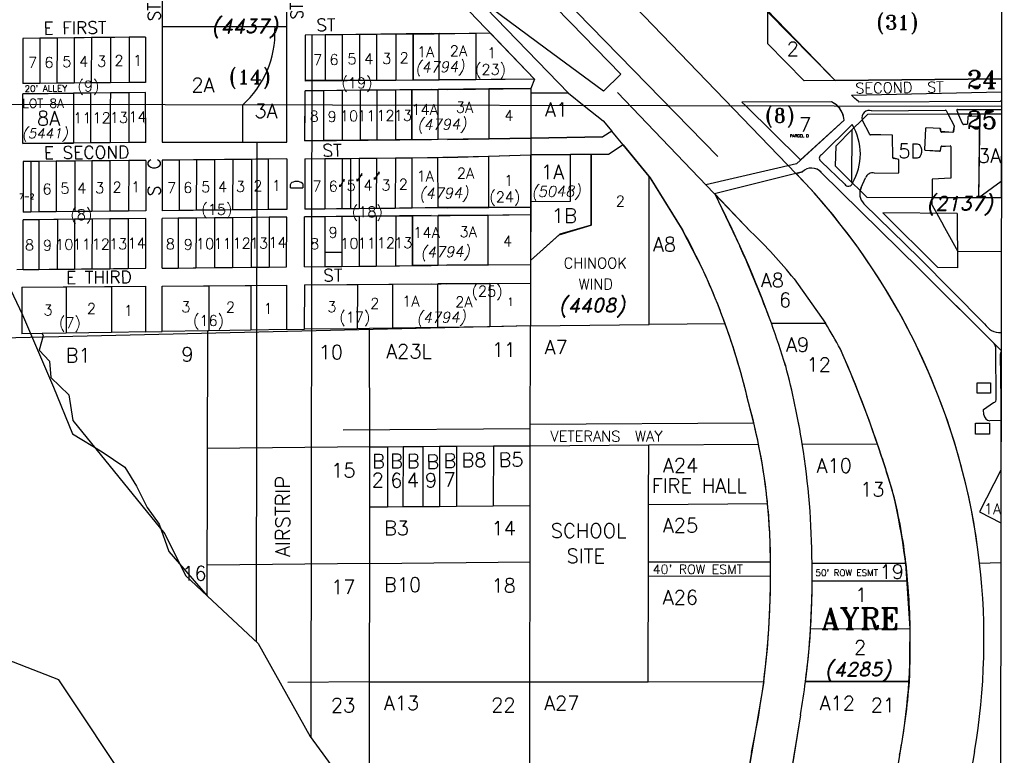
# Model space of a CAD drawing. Header units: feet. Extents: x 0 to 310787, y 0 to 109672.
# Tile 26 of 28: x 308021 to 310787, y 86007 to 88074. Entities that reach past the tile are written whole.
import ezdxf
from ezdxf.enums import TextEntityAlignment as Align

# ---------------------------------------------------------------- set-up
doc = ezdxf.new("R2010")
doc.units = ezdxf.units.FT
doc.header["$LTSCALE"] = 20
doc.header["$MEASUREMENT"] = 0
doc.layers.add('Taxmap', color=251, linetype='Continuous')
doc.styles.add('1', font='simplex')
doc.styles.add('3', font='romant')
doc.styles.add('4', font='romand', dxfattribs={"oblique": 12})
doc.styles.add('5', font='romant')
doc.styles.add('LOT', font='SIMPLEX', dxfattribs={"height": 40})
doc.styles.add('SMLTEXT', font='SIMPLEX', dxfattribs={"height": 6})
doc.styles.add('SUBNAME', font='ROMANT', dxfattribs={"height": 60})
doc.styles.add('SUBNMBR', font='ROMAND', dxfattribs={"oblique": 12, "height": 40})

# ---------------------------------------------------------------- blocks, each defined once
blk = doc.blocks.new('A$C1D716C51')
at = {"layer": 'Taxmap'}
for p, q in [((110458.3, 15838.4), (110450.2, 10558.9)), ((107256.4, 13086.5), (109899.1, 10343.5)), ((109233.5, 10596.2), (107972.7, 11905)), ((109653.7, 10418.5), (108373.6, 11728.8)), ((109793.2, 10824.4), (109982.3, 10632.5)), ((108849.3, 10763.5), (108494.6, 10759.3)), ((108797.6, 10762.4), (108870.9, 10763.5)), ((108870.9, 10763.5), (108973.4, 10765)), ((108895.5, 10764.1), (109013.5, 10765.5)), ((109138.2, 10635.4), (109013.5, 10765.5)), ((108045.6, 10754), (107701, 10750)), ((107701, 10750), (107701.2, 10623.3)), ((108045.6, 10754), (108045.8, 10626.2)), ((108494.6, 10759.3), (108494.1, 10630)), ((108511.1, 8784.5), (108514.2, 10759.6)), ((108045.8, 10626.2), (107701.2, 10623.3)), ((108849.1, 10633), (108494.1, 10630)), ((108870.7, 10633.4), (108797.4, 10632.9)), ((108973.2, 10634), (108870.7, 10633.4)), ((109138.2, 10635.4), (108894.8, 10633.3)), ((109983.2, 10631.8), (110450.4, 10636.4)), ((108045.9, 10597.9), (107701.2, 10594.3)), ((107701.4, 10454.4), (107701.2, 10594.3)), ((108046.1, 10457.9), (108045.9, 10597.9)), ((108493.5, 10462.3), (108494, 10602.6)), ((108849.1, 10606.3), (108494, 10602.6)), ((108793.6, 10605.6), (108867.8, 10606.4)), ((108867.8, 10606.4), (109010.6, 10608)), ((108894.7, 10606.8), (109127.9, 10609.2)), ((109746.2, 10206.7), (109371.8, 10598.2)), ((110029.1, 10590.8), (110450.3, 10600)), ((110450.2, 10558.9), (105170.7, 10568.3)), ((109987.5, 10562.5), (109973.2, 10572)), ((110048.2, 10572.3), (110447.2, 10574.1)), ((110085.6, 10546.5), (110293, 10548.7)), ((110294.9, 10547.6), (110299.9, 10537.7)), ((110324.8, 10547.3), (110329.1, 10537.7)), ((110326.6, 10550.1), (110450.2, 10550.6)), ((110450.2, 10558.9), (110442.1, 5279.5)), ((109874.3, 10397.7), (110008, 10520)), ((110080.2, 10480.2), (110059.3, 10521.3)), ((110299.9, 10537.7), (110317, 10504)), ((110341.6, 10509.4), (110329.1, 10537.7)), ((110355.5, 10530.6), (110354.7, 10510.4)), ((110390, 10531.4), (110355.5, 10530.6)), ((110386.8, 10302.4), (110390, 10531.4)), ((109355.3, 10489.6), (109330.5, 10473.1)), ((109355.3, 10489.6), (109330.5, 10473.1)), ((109368.4, 10473.7), (109355.3, 10489.6)), ((110030.7, 10507.9), (109944.7, 10422.9)), ((110237, 10496.9), (110233.8, 10438)), ((110277.7, 10496.6), (110239.2, 10498.8)), ((110280.3, 10488.2), (110279.6, 10494.8)), ((110313.4, 10486), (110282.2, 10486.4)), ((110317, 10504), (110315.4, 10487.8)), ((110352.8, 10508.5), (110343.5, 10508.2)), ((108046.1, 10457.9), (107701.4, 10454.4)), ((108357.5, 9054.7), (108359.7, 10458.3)), ((108493.5, 10462.3), (108848.9, 10465.9)), ((108867.6, 10466.2), (108793.4, 10465.3)), ((109010.4, 10467.9), (108867.6, 10466.2)), ((108894.1, 10466.3), (109127.7, 10469.5)), ((109127.7, 10469.5), (109126.9, 9942.7)), ((109127.7, 10469.5), (109330.5, 10473.1)), ((109330.5, 10473.1), (109127.7, 10469.5)), ((109387.2, 10450.8), (109368.4, 10473.7)), ((110142.4, 10478.3), (110082, 10479.1)), ((110145, 10414.5), (110144.4, 10476.4)), ((109387.2, 10450.8), (109346.6, 10423.7)), ((109460.2, 10361.9), (109387.2, 10450.8)), ((110235.7, 10435.9), (110276.5, 10433)), ((110278.6, 10434.6), (110280.9, 10445.9)), ((110282.9, 10447.5), (110306.2, 10447.9)), ((110308.2, 10445.9), (110308.4, 10357.3)), ((108046.1, 10407.2), (107701.5, 10403.7)), ((107701.5, 10403.7), (107701.6, 10262)), ((107723.9, 10404), (107723.9, 10262.2)), ((108046.1, 10407.2), (108046.3, 10265.4)), ((108442.9, 10411.2), (108092.8, 10407.7)), ((108092.8, 10407.7), (108092.8, 10265.9)), ((108442.9, 10411.2), (108442.5, 10269.4)), ((108493.3, 10411.7), (108492.8, 10269.9)), ((108493.3, 10411.7), (108848.8, 10415.3)), ((108621.9, 10413), (108621.7, 10271.2)), ((108794.6, 10414.7), (108867.1, 10415)), ((108867.1, 10415), (109009.1, 10419.3)), ((108893.8, 10415.8), (109127.6, 10423)), ((109239.7, 10423.4), (109127.6, 10423)), ((109346.6, 10423.7), (109297.5, 10423.6)), ((109297.5, 10423.6), (109297.5, 10225.4)), ((109944, 10404.1), (110009.9, 10340.4)), ((110162, 10409.7), (110146.6, 10412.6)), ((110161.8, 10372.6), (110162, 10409.7)), ((109874.3, 10397.7), (109620.2, 10338.5)), ((109891.2, 10375.3), (109644.6, 10313.1)), ((110218.8, 10102.6), (109943.8, 10373.7)), ((109460.3, 10273), (109460.2, 10361.9)), ((110055.9, 10331), (110068.3, 10358.3)), ((110093.4, 10371.3), (110161.8, 10372.6)), ((110308.4, 10357.3), (110256, 10354.2)), ((110256, 10354.2), (110256.1, 10302.4)), ((110449.9, 10347.6), (110386.8, 10302.4)), ((110256.1, 10281.8), (110256.1, 10302.4)), ((108046.3, 10265.4), (107701.6, 10262)), ((108442.5, 10269.4), (108092.8, 10265.9)), ((108848.6, 10273.5), (108492.8, 10269.9)), ((108867.9, 10274.9), (108794.4, 10272.9)), ((109008.9, 10275.1), (108867.9, 10274.9)), ((108893.2, 10273.9), (109127.4, 10276.2)), ((109460.3, 10231.4), (109460.3, 10273)), ((110220.2, 10132.5), (110063.5, 10285.6)), ((110256.1, 10281.8), (110286.9, 10225.8)), ((108046.4, 10243.7), (107701.7, 10240.1)), ((107701.8, 10100.5), (107701.7, 10240.1)), ((108046.6, 10103.9), (108046.4, 10243.7)), ((108442.4, 10247.8), (108092.8, 10244.2)), ((108092.8, 10104.4), (108092.8, 10244.2)), ((108442, 10107.9), (108442.4, 10247.8)), ((108492.2, 10108.4), (108492.7, 10248.3)), ((108848.5, 10252), (108492.7, 10248.3)), ((108795.6, 10251.4), (108868.1, 10252.2)), ((108868.1, 10252.2), (109007.6, 10253.7)), ((108893.1, 10252.5), (109127.4, 10254.9)), ((109297.5, 10225.4), (109209.3, 10199.6)), ((109460.4, 9946.1), (109460.3, 10231.4)), ((110329, 10150.6), (110286.9, 10225.8)), ((109209.3, 10199.6), (109127.2, 10125.8)), ((108549.1, 10148.9), (108597.4, 10149.4)), ((110220.2, 10132.5), (110402.9, 9948.3)), ((110449.6, 10150.9), (110329, 10150.6)), ((107683.9, 10100.3), (108046.6, 10103.9)), ((108092.8, 10104.4), (108442, 10107.9)), ((108492.2, 10108.4), (108848.3, 10111.9)), ((108867.8, 10112.1), (108795.3, 10111.4)), ((109007.4, 10113.5), (108867.8, 10112.1)), ((108892.4, 10112.4), (109127.2, 10114.7)), ((110424.9, 9897.4), (110218.8, 10102.6)), ((107698, 10050.8), (108046.6, 10053.6)), ((108046.8, 9925.2), (108046.6, 10053.6)), ((108092.9, 10054), (108441.8, 10056.8)), ((108092.9, 9925.9), (108092.9, 10054)), ((108441.8, 10056.8), (108441.4, 9931.1)), ((108492, 10057.1), (108491.5, 9931.9)), ((108492, 10057.1), (108848.2, 10060)), ((108740.9, 10059.1), (108867.2, 10060.1)), ((108867.2, 10060.1), (109013, 10061.3)), ((108892.2, 10060.3), (109127.1, 10062.2)), ((109126.9, 9942.7), (109460.4, 9946.1)), ((110435.1, 9737.6), (110434.5, 9875.1)), ((110447.1, 9862.3), (110448.4, 9733.2)), ((110399.7, 9707.5), (110427.8, 9726.6)), ((110448.4, 9733.2), (110448.9, 9732.7)), ((110400.5, 9692.3), (110399.7, 9707.5)), ((108600.5, 9650), (109126.5, 9654.1)), ((109126.5, 9665.4), (109754.3, 9669.8)), ((110448.9, 9676), (110417.7, 9675.4)), ((108676, 9602.2), (108219.9, 9597.7)), ((108675.5, 9274), (108219.4, 9269.4)), ((110182.1, 9274.3), (109918.1, 9274.3)), ((110193.8, 9091.4), (110182.1, 9274.3)), ((109458.6, 9239.6), (109801.4, 9238.9)), ((110191.6, 8942.7), (110193.8, 9091.4)), ((108675, 8941.6), (108445.7, 8939.3)), ((109899.7, 8942.4), (110191.6, 8942.7)), ((109885.5, 8849.3), (109740.6, 7946.1)), ((109747.7, 8743.3), (109618.2, 7946.3))]:
    blk.add_line(p, q, dxfattribs=at)
at = {"layer": 'Taxmap', "linetype": 'Continuous'}
for p, q in [((107701.2, 10594.3), (107843.2, 10595.8)), ((107701.2, 10594.3), (107843.2, 10595.8)), ((107701.4, 10454.4), (107701.2, 10594.3)), ((107701.4, 10454.4), (107701.2, 10594.3)), ((107843.2, 10595.8), (107843, 10455.8)), ((107843.2, 10595.8), (107843, 10455.8)), ((107701.4, 10454.4), (107843, 10455.8)), ((107843, 10455.8), (107701.4, 10454.4)), ((109644.7, 10312.9), (109714.9, 10166.6)), ((109552, 10214), (109611.3, 10099.3)), ((109867.8, 10074), (109955.8, 9949.6)), ((109867.8, 10074), (109955.8, 9949.6))]:
    blk.add_line(p, q, dxfattribs=at)
at = {"layer": 'Taxmap'}
for points in [[(110450.4, 10636.4), (109983.2, 10631.8), (108746.1, 11912.7), (110452.3, 11929.6)], [(109126.9, 9942.7), (107640.9, 9907.6), (107270.4, 9903.9), (107269.5, 11096.8), (107299.8, 11156.9), (107300, 11263), (107644.4, 11267), (107645, 11457.6), (108397.8, 11463.7), (108446.1, 11413.6), (108496.6, 11304.5), (109138.2, 10635.4), (109127.9, 10609.2)], [(108092.8, 10948.4), (108092.8, 10458.3), (108442.8, 10458.3), (108442.8, 10948.5)], [(108797.6, 10762.4), (108973.4, 10765), (108973.2, 10634), (108797.4, 10632.9)], [(109010.6, 10608), (109010.4, 10467.9), (108793.4, 10465.3), (108793.6, 10605.6)], [(109009.1, 10419.3), (109008.9, 10275.1), (108794.4, 10272.9), (108794.6, 10414.7)], [(108795.6, 10251.4), (109007.6, 10253.7), (109007.4, 10113.5), (108795.3, 10111.4)], [(108740.9, 10059.1), (109013, 10061.3), (109012.9, 9939.7), (108740.7, 9935.6)]]:
    blk.add_lwpolyline(points, close=True, dxfattribs=at)
for points in [[(110451.3, 11270), (110450.3, 10636.4)], [(109099.2, 10939.2), (109240.7, 10794.1)], [(109168.7, 10722.9), (109020.5, 10832.6)], [(109793.2, 10824.4), (109793.1, 10736)], [(109793.2, 10824.4), (109983.2, 10631.8)], [(109240.7, 10794.1), (109381, 10649.3)], [(108749.3, 10762), (108749.2, 10632.1)], [(108797.6, 10762.4), (108749.3, 10762)], [(108797.6, 10762.4), (108797.4, 10632.5)], [(108870.9, 10763.5), (108797.6, 10762.4)], [(108870.7, 10633.1), (108870.9, 10763.5)], [(108870.9, 10763.5), (108973.4, 10764.9)], [(108973.4, 10764.9), (108973.2, 10634)], [(108973.4, 10764.9), (109013.5, 10765.5)], [(109138.2, 10635.4), (109013.5, 10765.5)], [(109896.2, 10630.6), (109793.1, 10736)], [(109332.1, 10601.4), (109168.7, 10722.9)], [(108797.4, 10632.5), (108749.2, 10632.1)], [(108870.7, 10633.1), (108797.4, 10632.5)], [(108973.2, 10634), (108870.7, 10633.1)], [(109138.2, 10635.4), (108973.2, 10634)], [(109381, 10649.3), (109332.1, 10601.4)], [(109983.2, 10631.8), (109896.2, 10630.6)], [(109983.2, 10631.8), (110450.3, 10636.4)], [(108747.9, 10605.1), (108747.8, 10562)], [(108793.6, 10605.6), (108747.9, 10605.1)], [(108793.6, 10605.6), (108793.5, 10561.9)], [(108867.8, 10606.4), (108793.6, 10605.6)], [(108867.7, 10561.7), (108867.8, 10606.4)], [(109010.6, 10608), (108867.8, 10606.4)], [(109127.9, 10609.2), (109010.6, 10608)], [(109010.6, 10608), (109010.6, 10561.5)], [(109233.5, 10596.2), (109127.9, 10596.2)], [(109233.5, 10596.2), (109277.9, 10561)], [(109973.2, 10572), (109721.2, 10570.8)], [(109732, 10560.2), (109721.2, 10570.8)], [(108747.8, 10562), (108747.7, 10464.9)], [(108793.5, 10561.9), (108793.4, 10465.3)], [(108867.6, 10466.2), (108867.7, 10561.7)], [(109010.6, 10561.5), (109010.4, 10467.9)], [(109277.9, 10561), (109331.5, 10518.5)], [(109886, 10408.4), (109732, 10560.2)], [(109331.5, 10518.5), (109355.3, 10489.6)], [(109886, 10408.4), (110008, 10520)], [(110031.3, 10493.7), (110059.1, 10521.7)], [(110059.1, 10521.7), (110074.8, 10537.5)], [(110080.2, 10480.2), (110059.1, 10521.7)], [(110074.8, 10537.5), (110299.9, 10537.7)], [(110299.9, 10537.7), (110390.1, 10537.7)], [(110299.9, 10537.7), (110317, 10504)], [(110386.8, 10302.4), (110390.1, 10537.7)], [(110390.1, 10537.7), (110450.2, 10537.8)], [(110450.2, 10537.8), (110449.8, 10302.3)], [(109355.3, 10489.6), (109330.5, 10473.1)], [(110031.3, 10493.7), (109984.8, 10447)], [(110030.1, 10345), (110031.3, 10493.7)], [(110237, 10496.9), (110233.8, 10438)], [(110277.7, 10496.6), (110239.2, 10498.8)], [(110280.3, 10488.2), (110277.7, 10496.6)], [(110313.4, 10486), (110280.3, 10488.2)], [(110317, 10504), (110313.4, 10486)], [(108793.4, 10465.3), (108747.7, 10464.9)], [(108867.6, 10466.2), (108793.4, 10465.3)], [(109010.4, 10467.9), (108867.6, 10466.2)], [(109127.7, 10469.5), (109010.4, 10467.9)], [(109330.5, 10473.1), (109127.7, 10469.5)], [(110142.4, 10478.3), (110080.2, 10480.2)], [(110145, 10414.5), (110144.4, 10476.4)], [(109387.2, 10450.8), (109346.6, 10423.7)], [(109387.2, 10450.8), (109463.4, 10358.3), (109555.2, 10210.4)], [(109460.2, 10361.9), (109387.2, 10450.8)], [(109984.8, 10447), (109983.5, 10392.1)], [(110235.7, 10435.9), (110278.6, 10434.6)], [(110278.6, 10434.6), (110280.9, 10445.9)], [(110280.9, 10445.9), (110306.2, 10447.9)], [(110308.2, 10445.9), (110308.4, 10357.3)], [(108747.6, 10414.3), (108747.4, 10272.4)], [(108747.6, 10414.3), (108794.6, 10414.7)], [(108794.4, 10272.9), (108794.6, 10414.7)], [(108794.6, 10414.7), (108867.1, 10415)], [(108867.1, 10415), (109009.1, 10419.3)], [(108867.9, 10274.9), (108867.1, 10415)], [(109009.1, 10419.3), (109008.9, 10275.6)], [(109009.1, 10419.3), (109127.6, 10423)], [(109127.2, 10125.8), (109207.5, 10198.2), (109297.5, 10225.4), (109297.5, 10423.6), (109127.6, 10423)], [(109127.6, 10423), (109127.4, 10291.6)], [(109127.6, 10423), (109239.7, 10423.4)], [(109297.5, 10423.6), (109239.7, 10423.4)], [(109239.7, 10292.6), (109239.7, 10423.4)], [(109346.6, 10423.7), (109297.5, 10423.6)], [(109297.5, 10225.4), (109297.5, 10423.6)], [(110162, 10409.7), (110145, 10414.5)], [(110161.8, 10372.6), (110162, 10409.7)], [(109873.4, 10370.8), (109891.2, 10375.3)], [(110218.8, 10102.6), (109943.8, 10373.7)], [(109983.5, 10392.1), (110030.1, 10345)], [(109460.2, 10361.9), (109552, 10214)], [(109460.3, 10273), (109460.2, 10361.9)], [(110055.9, 10331), (110068.3, 10358.3)], [(110093.4, 10371.3), (110161.8, 10372.6)], [(110308.4, 10357.3), (110256, 10354.2)], [(110256, 10354.2), (110256.1, 10302.4)], [(110053.1, 10322.3), (110030.1, 10345)], [(110055.9, 10331), (110053.1, 10322.3)], [(110073.2, 10302.5), (110053.1, 10322.3)], [(109127.4, 10291.6), (109239.7, 10292.6)], [(109127.4, 10291.6), (109127.4, 10276.2)], [(109746.1, 10206.8), (109644.7, 10312.9)], [(110256.1, 10302.4), (110073.2, 10302.5)], [(110386.8, 10302.4), (110256.1, 10302.4)], [(110449.8, 10302.3), (110386.8, 10302.4)], [(108867.9, 10274.9), (109008.9, 10275.6)], [(109008.9, 10275.6), (109127.4, 10276.2)], [(109127.4, 10276.2), (109127.4, 10254.9)], [(109460.3, 10231.4), (109460.3, 10273)], [(108748.6, 10250.9), (108748.3, 10110.9)], [(108795.6, 10251.4), (108795.3, 10111.4)], [(108867.8, 10112.1), (108868.1, 10252.2)], [(109007.6, 10253.7), (109007.4, 10113.5)], [(109007.6, 10253.7), (109127.4, 10254.9)], [(109127.4, 10254.9), (109127.2, 10125.8)], [(110271.7, 10106.4), (110116.7, 10259.5)], [(110326.2, 10257.6), (110116.7, 10259.5)], [(110326.2, 10257.6), (110326.9, 10105.3)], [(109207.5, 10198.2), (109297.5, 10225.4)], [(109460.4, 9946.1), (109460.3, 10231.4)], [(109127.2, 10125.8), (109207.5, 10198.2)], [(109127.2, 10125.8), (109127.2, 10114.7)], [(108848.3, 10111.9), (108795.3, 10111.4)], [(108867.8, 10112.1), (108848.3, 10111.9)], [(108892.4, 10112.4), (108867.8, 10112.1)], [(109007.4, 10113.5), (108892.4, 10112.4)], [(109007.4, 10113.5), (109127.2, 10114.7)], [(109127.2, 10114.7), (109127.1, 10062.2)], [(110449.1, 9873.3), (110218.8, 10102.6)], [(110326.9, 10105.3), (110271.7, 10106.4)], [(108740.7, 9935.6), (108740.9, 10059.1)], [(108867, 9937.5), (108867.2, 10060.1)], [(109013, 10061.3), (109012.9, 9939.7)], [(109013, 10061.3), (109127.1, 10062.2)], [(109127.1, 10062.2), (109126.9, 9942.7)], [(108441.4, 9931.8), (108491.5, 9932.6)], [(108676, 9602.2), (108674.8, 9934.6)], [(108867, 9937.5), (108740.7, 9935.6)], [(109012.9, 9939.7), (108867, 9937.5)], [(109126.4, 9605.4), (109126.9, 9942.7)], [(109126.9, 9942.7), (109460.4, 9946.1)], [(109673.9, 9948.2), (109460.4, 9946.1)], [(109803.9, 9949.6), (109955.8, 9949.6)], [(107758.1, 9913.8), (107747.3, 9873.8)], [(107755.3, 9920.8), (107758.1, 9913.8)], [(108046.8, 9925.5), (108092.9, 9926.2)], [(108219.2, 9183.4), (108220.4, 9927.8)], [(107747.3, 9873.8), (107775.8, 9842.9)], [(110449.1, 9873.3), (110449, 9788.3)], [(107775.8, 9842.9), (107779.3, 9797.2)], [(107779.3, 9797.2), (107830.2, 9748.1)], [(110381.6, 9753), (110381.6, 9781.6)], [(110381.6, 9781.6), (110419.8, 9781.6)], [(110419.8, 9781.6), (110419.8, 9753)], [(110449, 9788.3), (110448.6, 9536.9)], [(107830.2, 9748.1), (107841.7, 9676.2)], [(110419.8, 9753), (110381.6, 9753)], [(107841.7, 9676.2), (108100.3, 9357.8)], [(110377.8, 9668.5), (110416.7, 9668.5)], [(110377.8, 9637.9), (110377.8, 9668.5)], [(110416.7, 9668.5), (110416.7, 9637.9)], [(110416.7, 9637.9), (110377.8, 9637.9)], [(108675.7, 9433.2), (108676, 9602.2)], [(108676, 9602.2), (108725.4, 9602.6)], [(108725.4, 9602.6), (108725.2, 9433.6)], [(108725.4, 9602.6), (108769.2, 9602.9)], [(108769.2, 9602.9), (108768.9, 9434)], [(108769.2, 9602.9), (108824.6, 9603.3)], [(108824.6, 9603.3), (108824.3, 9434.4)], [(108824.6, 9603.3), (108871.9, 9603.6)], [(108871.9, 9603.6), (108871.7, 9434.8)], [(108871.9, 9603.6), (108919.3, 9603.9)], [(108919.3, 9603.9), (108919, 9435.2)], [(108919.3, 9603.9), (109022.9, 9604.7)], [(109022.9, 9604.7), (109022.7, 9436.1)], [(109022.9, 9604.7), (109126.4, 9605.4)], [(109126.2, 9437), (109126.4, 9605.4)], [(109126.4, 9605.4), (109459.2, 9607.7)], [(109458.9, 9439.8), (109459.2, 9607.7)], [(109459.2, 9607.7), (109767.8, 9609.9)], [(109890.6, 9610.2), (110102.1, 9609.7)], [(108675.5, 9274), (108675.7, 9433.2)], [(108675.7, 9433.2), (108725.2, 9433.6)], [(108725.2, 9433.6), (108768.9, 9434)], [(108768.9, 9434), (108824.3, 9434.4)], [(108824.3, 9434.4), (108871.7, 9434.8)], [(108871.7, 9434.8), (108919, 9435.2)], [(108919, 9435.2), (109022.7, 9436.1)], [(109022.7, 9436.1), (109126.2, 9437)], [(109125.9, 9278.5), (109126.2, 9437)], [(109458.7, 9278.2), (109458.9, 9439.8)], [(109458.9, 9439.8), (109793.2, 9442.6)], [(110448.4, 9388.9), (110448.2, 9277)], [(108100.3, 9357.8), (108158.2, 9240.6)], [(108675, 8941.6), (108675.5, 9274)], [(108675.5, 9274), (109125.9, 9278.5)], [(109125.4, 8941.6), (109125.9, 9278.5)], [(109458.2, 8941.6), (109458.7, 9278.2)], [(109801.2, 9277.5), (109458.7, 9278.2)], [(110182.1, 9274.2), (109918.1, 9274.3)], [(110389, 9275.4), (110448.2, 9277)], [(108158.2, 9240.6), (108219.2, 9183.4)], [(110186.9, 9224.2), (109918.5, 9224.3)], [(108219.2, 9183.4), (108362.5, 9049.1)], [(109914.1, 9090.4), (110193.8, 9091.4)], [(108362.5, 9049.1), (108508.6, 8787.8)], [(108674.5, 8610.9), (108675, 8941.6)], [(108675, 8941.6), (109125.4, 8941.6)], [(109125, 8611.8), (109125.4, 8941.6)], [(109125.4, 8941.6), (109458.2, 8941.6)], [(109458.2, 8941.6), (109782.4, 8942.1)], [(109782.4, 8942.1), (109726.6, 8613.1)], [(110191.6, 8942.7), (109899.7, 8942.4)], [(109885.5, 8849.3), (109848.1, 8616.1)], [(108508.6, 8787.8), (108637.4, 8610.8)], [(110374.7, 8745.4), (109800.9, 5412.5), (109429.3, 3026.7)], [(110164.1, 8735.1), (110144, 8615.5)]]:
    blk.add_lwpolyline(points, dxfattribs=at)
at = {"layer": 'Taxmap', "linetype": 'Continuous'}
for points in [[(108092.8, 10948.4), (108092.9, 10783.3)], [(108442.8, 10783.5), (108442.8, 10948.5)], [(108092.9, 10783.3), (108092.8, 10563.1)], [(108092.9, 10783.3), (108409.4, 10783.5)], [(108409.4, 10783.5), (108409.4, 10775.2)], [(108409.4, 10783.5), (108442.8, 10783.5)], [(108442.8, 10562.5), (108442.8, 10783.5)], [(108598.3, 10760.5), (108550.1, 10760)], [(108598.3, 10760.5), (108598.1, 10632.1)], [(108646.6, 10761), (108598.3, 10760.5)], [(108646.6, 10761), (108646.4, 10632.1)], [(108694.8, 10761.4), (108646.6, 10761)], [(108694.8, 10761.4), (108694.6, 10632.1)], [(108749.3, 10762), (108694.8, 10761.4)], [(107748.7, 10750.6), (107701, 10750)], [(107701, 10750), (107701.2, 10623.3)], [(107748.7, 10750.6), (107748.5, 10623.7)], [(107797, 10751.1), (107748.7, 10750.6)], [(107797, 10751.1), (107796.8, 10624.1)], [(107845.2, 10751.7), (107797, 10751.1)], [(107845.2, 10751.7), (107845, 10624.5)], [(107893.5, 10752.3), (107845.2, 10751.7)], [(107893.5, 10752.3), (107893.3, 10624.9)], [(107947.1, 10752.9), (107893.5, 10752.3)], [(107947.1, 10752.9), (107946.9, 10625.4)], [(107999.9, 10753.5), (107947.1, 10752.9)], [(107999.9, 10753.5), (107999.7, 10625.8)], [(108045.6, 10754), (107999.9, 10753.5)], [(108045.6, 10754), (108045.8, 10626.2)], [(108494.6, 10759.3), (108494.1, 10632.1)], [(108550.1, 10760), (108494.6, 10759.3)], [(108550.1, 10760), (108549.9, 10632.1)], [(107233.1, 10726.4), (107479.8, 10383.9), (107623.3, 10133.7), (107700.1, 9973.5), (107787, 9770.1), (107840.3, 9638.5), (107923.8, 9588.4), (107987.2, 9545.1), (108020.6, 9491.7), (108050.7, 9431.6), (108084.1, 9384.9), (108110.8, 9308.2), (108219.2, 9183.4), (108362.5, 9049.1), (108508.6, 8787.8), (108637.4, 8610.8)], [(107748.5, 10623.7), (107701.2, 10623.3)], [(107796.8, 10624.1), (107748.5, 10623.7)], [(107845, 10624.5), (107796.8, 10624.1)], [(107893.3, 10624.9), (107845, 10624.5)], [(107946.9, 10625.4), (107893.3, 10624.9)], [(107999.7, 10625.8), (107946.9, 10625.4)], [(108045.8, 10626.2), (107999.7, 10625.8)], [(108549.9, 10632.1), (108494.1, 10632.1)], [(108598.1, 10632.1), (108549.9, 10632.1)], [(108646.4, 10632.1), (108598.1, 10632.1)], [(108694.6, 10632.1), (108646.4, 10632.1)], [(108749.2, 10632.1), (108694.6, 10632.1)], [(107891.5, 10596.3), (107843.2, 10595.8)], [(107891.5, 10596.3), (107891.4, 10563.5)], [(107946.9, 10596.9), (107891.5, 10596.3)], [(107946.9, 10596.9), (107946.8, 10563.4)], [(107998.7, 10597.4), (107946.9, 10596.9)], [(108045.9, 10597.9), (107998.7, 10597.4)], [(107998.7, 10597.4), (107998.7, 10563.3)], [(108045.9, 10563.2), (108045.9, 10597.9)], [(108493.8, 10562.4), (108494, 10602.6)], [(108546.1, 10603.1), (108494, 10602.6)], [(108546.1, 10603.1), (108546, 10562.3)], [(108598.1, 10603.7), (108546.1, 10603.1)], [(108598.1, 10603.7), (108598, 10562.2)], [(108648.8, 10604.2), (108598.1, 10603.7)], [(108695.9, 10604.6), (108648.8, 10604.2)], [(108648.8, 10604.2), (108648.8, 10562.1)], [(108695.9, 10604.6), (108695.8, 10562)], [(108747.9, 10605.1), (108695.9, 10604.6)], [(109127.9, 10596.2), (109127.8, 10561.3)], [(109127.9, 10609.2), (109127.9, 10596.2)], [(107891.4, 10563.5), (107891.3, 10456.3)], [(107946.8, 10563.4), (107946.7, 10456.9)], [(107998.7, 10563.3), (107998.5, 10457.4)], [(108046.1, 10457.9), (108045.9, 10563.2)], [(108092.8, 10563.1), (108092.8, 10458.3)], [(108317.8, 10562.7), (108317.8, 10458.3)], [(108442.8, 10458.3), (108442.8, 10562.5)], [(108493.5, 10462.3), (108493.8, 10562.4)], [(108546, 10562.3), (108545.9, 10462.9)], [(108598, 10562.2), (108597.9, 10463.4)], [(108648.8, 10562.1), (108648.6, 10463.9)], [(108695.8, 10562), (108695.7, 10464.3)], [(109127.8, 10561.3), (109127.7, 10469.5)], [(107891.3, 10456.3), (107843, 10455.8)], [(107946.7, 10456.9), (107891.3, 10456.3)], [(107998.5, 10457.4), (107946.7, 10456.9)], [(108046.1, 10457.9), (107998.5, 10457.4)], [(108092.8, 10458.3), (108317.8, 10458.3)], [(108317.8, 10458.3), (108442.8, 10458.3)], [(108545.9, 10462.9), (108493.5, 10462.3)], [(108597.9, 10463.4), (108545.9, 10462.9)], [(108648.6, 10463.9), (108597.9, 10463.4)], [(108695.7, 10464.3), (108648.6, 10463.9)], [(108747.7, 10464.9), (108695.7, 10464.3)], [(107723.9, 10404), (107701.5, 10403.7)], [(107701.5, 10403.7), (107701.5, 10332.9)], [(107746.4, 10404.2), (107723.9, 10404)], [(107746.4, 10404.2), (107746.3, 10333.3)], [(107794.7, 10404.7), (107746.4, 10404.2)], [(107794.7, 10404.7), (107794.4, 10262.9)], [(107847.4, 10405.2), (107794.7, 10404.7)], [(107847.4, 10405.2), (107847.2, 10263.4)], [(107894.8, 10405.7), (107847.4, 10405.2)], [(107894.8, 10405.7), (107894.5, 10263.9)], [(107945.7, 10406.2), (107894.8, 10405.7)], [(107945.7, 10406.2), (107945.5, 10264.4)], [(107998.4, 10406.7), (107945.7, 10406.2)], [(107998.4, 10406.7), (107998.2, 10265)], [(108046.1, 10407.2), (107998.4, 10406.7)], [(108046.1, 10407.2), (108046.3, 10265.4)], [(108140.4, 10408.2), (108092.8, 10407.7)], [(108092.8, 10407.7), (108092.8, 10265.9)], [(108140.4, 10408.2), (108140.2, 10266.4)], [(108188.7, 10408.7), (108140.4, 10408.2)], [(108188.7, 10408.7), (108188.4, 10266.9)], [(108239.6, 10409.2), (108188.7, 10408.7)], [(108239.6, 10409.2), (108239.4, 10267.4)], [(108290.6, 10409.7), (108239.6, 10409.2)], [(108290.6, 10409.7), (108290.3, 10267.9)], [(108343.3, 10410.2), (108290.6, 10409.7)], [(108343.3, 10410.2), (108343, 10268.4)], [(108390.6, 10410.7), (108343.3, 10410.2)], [(108390.6, 10410.7), (108390.4, 10268.9)], [(108442.9, 10411.2), (108390.6, 10410.7)], [(108442.9, 10411.2), (108442.5, 10269.4)], [(108493.3, 10411.7), (108492.8, 10269.9)], [(108493.3, 10411.7), (108549.5, 10412.3)], [(108549.5, 10412.3), (108549.3, 10270.5)], [(108549.5, 10412.3), (108597.8, 10412.8)], [(108597.8, 10412.8), (108597.6, 10270.9)], [(108597.8, 10412.8), (108621.9, 10413)], [(108621.9, 10413), (108646, 10413.3)], [(108646, 10413.3), (108645.8, 10271.4)], [(108646, 10413.3), (108694.3, 10413.7)], [(108694.3, 10413.7), (108694.1, 10271.9)], [(108694.3, 10413.7), (108747.6, 10414.3)], [(107701.5, 10332.9), (107701.6, 10262)], [(107746.3, 10333.3), (107746.2, 10262.4)], [(107746.2, 10262.4), (107723.9, 10262.2)], [(107794.4, 10262.9), (107746.2, 10262.4)], [(107847.2, 10263.4), (107794.4, 10262.9)], [(107894.5, 10263.9), (107847.2, 10263.4)], [(107945.5, 10264.4), (107894.5, 10263.9)], [(107998.2, 10265), (107945.5, 10264.4)], [(108046.3, 10265.4), (107998.2, 10265)], [(108140.2, 10266.4), (108092.8, 10265.9)], [(108188.4, 10266.9), (108140.2, 10266.4)], [(108239.4, 10267.4), (108188.4, 10266.9)], [(108290.3, 10267.9), (108239.4, 10267.4)], [(108343, 10268.4), (108290.3, 10267.9)], [(108390.4, 10268.9), (108343, 10268.4)], [(108442.5, 10269.4), (108390.4, 10268.9)], [(108549.3, 10270.5), (108492.8, 10269.9)], [(108597.6, 10270.9), (108549.3, 10270.5)], [(108621.7, 10271.2), (108597.6, 10270.9)], [(108645.8, 10271.4), (108621.7, 10271.2)], [(108694.1, 10271.9), (108645.8, 10271.4)], [(108747.4, 10272.4), (108694.1, 10271.9)], [(108794.4, 10272.9), (108747.4, 10272.4)], [(108867.9, 10274.9), (108794.4, 10272.9)], [(107723.9, 10262.2), (107701.6, 10262)], [(107746.1, 10240.6), (107701.7, 10240.1)], [(107701.8, 10100.5), (107701.7, 10240.1)], [(107746.1, 10240.6), (107745.9, 10100.9)], [(107798, 10241.1), (107746.1, 10240.6)], [(107798, 10241.1), (107797.7, 10101.4)], [(107846.2, 10241.6), (107798, 10241.1)], [(107846.2, 10241.6), (107846, 10101.9)], [(107895.4, 10242.1), (107846.2, 10241.6)], [(107895.4, 10242.1), (107895.2, 10102.4)], [(107945.4, 10242.7), (107895.4, 10242.1)], [(107945.4, 10242.7), (107945.2, 10102.9)], [(107997.3, 10243.2), (107945.4, 10242.7)], [(107997.3, 10243.2), (107997, 10103.4)], [(108046.4, 10243.7), (107997.3, 10243.2)], [(108046.6, 10103.9), (108046.4, 10243.7)], [(108137.5, 10244.7), (108092.8, 10244.2)], [(108092.8, 10104.4), (108092.8, 10244.2)], [(108137.5, 10244.7), (108137.3, 10104.8)], [(108187.5, 10245.2), (108137.5, 10244.7)], [(108187.5, 10245.2), (108187.3, 10105.3)], [(108239.4, 10245.7), (108187.5, 10245.2)], [(108239.4, 10245.7), (108239.2, 10105.8)], [(108290.3, 10246.2), (108239.4, 10245.7)], [(108290.3, 10246.2), (108290.1, 10106.3)], [(108343, 10246.8), (108290.3, 10246.2)], [(108343, 10246.8), (108342.8, 10106.9)], [(108393.1, 10247.3), (108343, 10246.8)], [(108393.1, 10247.3), (108392.9, 10107.4)], [(108442.4, 10247.8), (108393.1, 10247.3)], [(108442, 10107.9), (108442.4, 10247.8)], [(108492.2, 10108.4), (108492.7, 10248.3)], [(108549.3, 10248.9), (108492.7, 10248.3)], [(108549.3, 10248.9), (108549.1, 10148.9)], [(108597.5, 10249.4), (108549.3, 10248.9)], [(108597.5, 10249.4), (108597.4, 10149.4)], [(108645.8, 10249.9), (108597.5, 10249.4)], [(108645.8, 10249.9), (108645.6, 10109.9)], [(108694.1, 10250.4), (108645.8, 10249.9)], [(108694.1, 10250.4), (108693.8, 10110.4)], [(108748.6, 10250.9), (108694.1, 10250.4)], [(108748.6, 10250.9), (108795.6, 10251.4)], [(108795.6, 10251.4), (108868.1, 10252.2)], [(109007.6, 10253.7), (108868.1, 10252.2)], [(108549.1, 10148.9), (108549.1, 10108.9)], [(108597.4, 10149.4), (108597.3, 10109.4)], [(107701.8, 10100.5), (107745.9, 10100.9)], [(107745.9, 10100.9), (107797.7, 10101.4)], [(107797.7, 10101.4), (107846, 10101.9)], [(107846, 10101.9), (107895.2, 10102.4)], [(107895.2, 10102.4), (107945.2, 10102.9)], [(107945.2, 10102.9), (107997, 10103.4)], [(107997, 10103.4), (108046.6, 10103.9)], [(108092.8, 10104.4), (108137.3, 10104.8)], [(108137.3, 10104.8), (108187.3, 10105.3)], [(108187.3, 10105.3), (108239.2, 10105.8)], [(108239.2, 10105.8), (108290.1, 10106.3)], [(108290.1, 10106.3), (108342.8, 10106.9)], [(108342.8, 10106.9), (108392.9, 10107.4)], [(108392.9, 10107.4), (108442, 10107.9)], [(108492.2, 10108.4), (108549.1, 10108.9)], [(108549.1, 10108.9), (108597.3, 10109.4)], [(108597.3, 10109.4), (108645.6, 10109.9)], [(108645.6, 10109.9), (108693.8, 10110.4)], [(108693.8, 10110.4), (108748.3, 10110.9)], [(108748.3, 10110.9), (108795.3, 10111.4)], [(107698, 10050.8), (107823, 10051.8)], [(107698, 10050.8), (107698, 9919.9)], [(107823, 10051.8), (107822.8, 9921.8)], [(107823, 10051.8), (107950.2, 10052.8)], [(107950.2, 10052.8), (107950, 9923.7)], [(107950.2, 10052.8), (108046.6, 10053.6)], [(108046.8, 9925.5), (108046.6, 10053.6)], [(108092.9, 10054), (108223.6, 10055)], [(108092.9, 9926.2), (108092.9, 10054)], [(108223.6, 10055), (108223.4, 9927.8)], [(108223.6, 10055), (108341.6, 10056)], [(108341.6, 10056), (108341.4, 9929.6)], [(108341.6, 10056), (108441.8, 10056.8)], [(108441.8, 10056.8), (108441.4, 9931.8)], [(108492, 10057.1), (108491.5, 9932.6)], [(108492, 10057.1), (108640.8, 10058.3)], [(108640.8, 10058.3), (108640.7, 9934.1)], [(108640.8, 10058.3), (108740.9, 10059.1)], [(108740.9, 10059.1), (108867.2, 10060.1)], [(109013, 10061.3), (108867.2, 10060.1)], [(108441.4, 9931.8), (108341.4, 9929.6)], [(108640.7, 9934.1), (108491.5, 9932.6)], [(108674.8, 9934.6), (108640.7, 9934.1)], [(108740.7, 9935.6), (108674.8, 9934.6)], [(109126.9, 9942.7), (109012.9, 9939.7)], [(107755.3, 9920.8), (107698, 9919.9)], [(107822.8, 9921.8), (107755.3, 9920.8)], [(107950, 9923.7), (107822.8, 9921.8)], [(108046.8, 9925.5), (107950, 9923.7)], [(108220.4, 9927.8), (108092.9, 9926.2)], [(108223.4, 9927.8), (108220.4, 9927.8)], [(108341.4, 9929.6), (108223.4, 9927.8)], [(110448.6, 9536.9), (110388.5, 9419.1)], [(110388.5, 9419.1), (110448.4, 9388.9)], [(108011.2, 8633.1), (107801.7, 8947), (107457.6, 9081.5), (107128.5, 9156.3), (106951.7, 9187.4), (106797.4, 9202.5), (106709.6, 9186.2)]]:
    blk.add_lwpolyline(points, dxfattribs=at)
at = {"layer": 'Taxmap', "color": 252, "linetype": 'Continuous'}
for points in [[(108701.7, 10368.6), (108701.7, 10374.9), (108689.2, 10353.2), (108689.2, 10359.5)], [(108603.9, 10348), (108603.9, 10354.2), (108591.4, 10332.6), (108591.4, 10338.8)], [(108653.2, 10364.3), (108653.2, 10370.5), (108640.7, 10348.9), (108640.7, 10355.1)]]:
    blk.add_lwpolyline(points, dxfattribs=at)
at = {"layer": 'Taxmap'}
for points in [[(109943.8, 10373.7, 0.427813), (109891.2, 10375.3)], [(110389, 9275.4, 0.164598), (109873.4, 10370.8)], [(109867.8, 10074, 0.03424), (109746.1, 10206.8)], [(109867.8, 10074, 0.03424), (109746.1, 10206.8)], [(109803.9, 9949.6, 0.017251), (109714.9, 10166.6, 0.017251)], [(109673.9, 9948.2, 0.023712), (109611.3, 10099.3, 0.023712)], [(109739.4, 9726.6, 0.030635), (109673.9, 9948.2)], [(109844.1, 9829.4, 0.01053), (109803.9, 9949.6)], [(109997.8, 9877, 0.015932), (109955.8, 9949.6)], [(109997.8, 9877, 0.015932), (109955.8, 9949.6)], [(110102.1, 9609.7, 0.021635), (109997.8, 9877)], [(109890.6, 9610.2, 0.025365), (109844.1, 9829.4)], [(109767.8, 9609.9, 0.018194), (109739.4, 9726.6)], [(109787.7, 9490.8, 0.018409), (109767.8, 9609.9)], [(109918.1, 9274.3, 0.038715), (109890.6, 9610.2)], [(110146.4, 9469.9, 0.011053), (110102.1, 9609.7)], [(109793.2, 9442.6, 0.007394), (109787.7, 9490.8)], [(110182.1, 9274.2, 0.033831), (110146.4, 9469.9)], [(109801.2, 9277.5, 0.025214), (109793.2, 9442.6)], [(109782.4, 8942.1, 0.036473), (109801.2, 9277.5)], [(109885.5, 8849.3, 0.011037), (109899.7, 8942.4)], [(110164.1, 8735.1, 0.030902), (110191.6, 8942.7)]]:
    blk.add_lwpolyline(points, format="xyb", dxfattribs=at)
at = {"layer": 'Taxmap', "linetype": 'Continuous'}
blk.add_arc((108136.2, 10767), 273.3, 311.6436, 1.7325, dxfattribs=at)
at = {"layer": 'Taxmap'}
for centre, radius, start, end in [((109333.3, 9856.8), 1011.5, 50.0143, 50.0821), ((109946.8, 10516.6), 61.4, 44.6883, 64.4461), ((109333.3, 9856.8), 1011.5, 45.0244, 46.53), ((110446, 10585.6), 11.6, 275.8021, 291.1182), ((109946.8, 10516.6), 61.4, 3.2041, 48.4307), ((109946.8, 10516.6), 61.4, 3.2041, 44.6883), ((110078.9, 10527.1), 20.5, 71.0631, 196.6899), ((110293.1, 10546.7), 2, 26.8948, 90.6091), ((110293.1, 10546.7), 2, 26.8948, 90.6091), ((110326.6, 10548.1), 2, 90.2147, 203.9111), ((109892.8, 10424.6), 161.1, 329.5365, 31.1297), ((110239, 10496.8), 2, 86.8111, 176.8631), ((110239, 10496.8), 2, 86.8111, 176.8631), ((110277.6, 10494.6), 2, 5.6134, 86.8111), ((110277.6, 10494.6), 2, 5.6134, 86.8111), ((110282.3, 10488.4), 2, 185.6134, 269.2793), ((110282.3, 10488.4), 2, 185.6134, 269.2793), ((110313.4, 10488), 2, 269.2793, 354.5774), ((110313.4, 10488), 2, 269.2793, 354.5774), ((110343.4, 10510.2), 2, 203.9111, 271.7631), ((110352.7, 10510.5), 2, 271.7631, 357.859), ((110082, 10481.1), 2, 206.9533, 269.2767), ((110142.4, 10476.3), 2, 0.5351, 89.2767), ((110142.4, 10476.3), 2, 0.5351, 89.2767), ((110235.8, 10437.9), 2, 176.8631, 265.9674), ((110235.8, 10437.9), 2, 176.8631, 265.9674), ((110276.7, 10435), 2, 265.9674, 348.5744), ((110276.7, 10435), 2, 265.9674, 348.5744), ((110282.9, 10445.5), 2, 90.8985, 168.5744), ((110282.9, 10445.5), 2, 90.8985, 168.5744), ((110306.2, 10445.9), 2, 0.1496, 90.8985), ((110306.2, 10445.9), 2, 0.1496, 90.8985), ((109949.2, 10413.3), 10.6, 115.195, 240.2651), ((110147, 10414.5), 2, 180.5351, 259.5837), ((109916.8, 10349.4), 36.4, 41.9136, 134.5611), ((110088, 10351), 21, 75.1004, 159.7671), ((110088, 10351), 21, 75.1004, 159.7671), ((108512.5, 9061.2), 1888.7, 6.5144, 42.7643), ((110020.3, 10346.6), 12, 210.9282, 341.8476), ((110093.4, 10313.9), 41.2, 155.3739, 223.4174), ((107063, 8965), 2912.3, 19.7591, 27.5692), ((107899.8, 9303.1), 1887.8, 12.9617, 28.7246), ((107063, 8965), 2912.3, 17.2661, 19.7591), ((110446.2, 9973.7), 50.2, 210.5124, 273.5555), ((106962.6, 8538.7), 3317.1, 16.3026, 23.7933), ((110410.5, 9878), 24.1, 353.1395, 53.5173), ((110460.8, 9862.6), 13.7, 148.179, 181.241), ((107707.7, 9261.6), 2210.6, 9.071, 14.8827), ((110427.2, 9734.9), 8.38, 274.3416, 18.8255), ((108151.5, 9278.8), 1649.9, 5.698, 15.7479), ((110419.7, 9694.6), 19.3, 186.8486, 264.1208), ((107738.1, 9265.3), 2180, 0.2348, 9.1015), ((108393.8, 9058.1), 1800.3, 349.666, 13.2238), ((108151.5, 9278.8), 1649.9, 359.2646, 5.698), ((107512.4, 9235.9), 2289, 347.5709, 1.0403), ((107702.7, 9230.5), 2215.8, 352.5307, 1.1323), ((107702.7, 9230.5), 2215.8, 356.3746, 1.1323), ((107702.7, 9230.5), 2215.8, 356.3746, 1.1323), ((108096.2, 9048.8), 2098.1, 1.1652, 6.1698), ((108512.5, 9061.2), 1888.7, 350.3757, 6.5144), ((107702.8, 9230.5), 2215.7, 352.5312, 356.3747), ((107702.8, 9230.5), 2215.7, 352.5312, 356.3747), ((108096.2, 9048.8), 2098.1, 357.1019, 1.1652), ((107702.7, 9230.5), 2215.8, 350.0952, 352.5308)]:
    blk.add_arc(centre, radius, start, end, dxfattribs=at)
at = {"layer": 'Taxmap', "color": 2}
for centre, start, end in [((110239, 10496.8), 86.8111, 176.8631), ((110235.8, 10437.9), 176.8631, 265.9674), ((110306.2, 10445.9), 0.1496, 90.8985)]:
    blk.add_arc(centre, 2, start, end, dxfattribs=at)
at = {"layer": 'Taxmap'}
for s, height, style, p in [('(31)', 40, '3', (110099.4, 10775.4)), ('(23)', 30, '3', (108971.3, 10647.8)), ('(14)', 40, 'SUBNAME', (108280.2, 10622)), ('(9)', 30, '3', (107854.5, 10601.1)), ('2A', 40, 'LOT', (108174.5, 10599.1)), ('(19)', 30, '3', (108596.2, 10610.2)), ('LOT 8A', 25, 'SUBNAME', (107699.7, 10555.4)), ('3A', 40, 'LOT', (108351.6, 10526.4)), ('A1', 40, '1', (109167.8, 10530.4)), ('8A', 40, 'LOT', (107740.6, 10505.5)), ('(8)', 40, '3', (109786.3, 10513.5)), ('25', 50, '5', (110352.7, 10495.9)), ('7', 40, '1', (109881.6, 10487.9)), ('PARCEL D', 8, 'SMLTEXT', (109856, 10472.2)), ('5D', 40, '1', (110160.4, 10413.8)), ('3A', 40, '1', (110384, 10400.4)), ('(24)', 30, '3', (109011.5, 10289.4)), ('(8)', 30, '3', (107834.7, 10239.7)), ('(15)', 30, '3', (108202.5, 10254.5)), ('(18)', 30, '3', (108625, 10247.6)), ('A8', 40, '1', (109471, 10151.1)), ('A8', 40, '1', (109774.2, 10050.6)), ('(25)', 30, '3', (108961.6, 10024.5)), ('(7)', 30, '3', (107802.3, 9935.7)), ('(16)', 30, '3', (108179, 9941.8)), ('(17)', 30, '3', (108590, 9951.2)), ('A9', 40, '1', (109845, 9869.2)), ('B1', 40, '1', (107821.2, 9839.1)), ('A23L', 40, '1', (108721.6, 9850.8)), ('A7', 40, '1', (109166.8, 9862.2)), ('VETERANS  WAY', 30, '1', (109183, 9617.1)), ('A24', 40, '1', (109499.1, 9529.9)), ('A10', 40, '1', (109930.6, 9529.5)), ('FIRE HALL', 40, '1', (109467.6, 9473)), ('B3', 40, '1', (108715.7, 9354)), ('SCHOOL', 40, '1', (109184.3, 9346.4)), ('A25', 40, '1', (109498.9, 9361.5)), ('SITE', 40, '1', (109228.4, 9275.6)), ("40' ROW ESMT", 26, 'SMLTEXT', (109470.2, 9244.9)), ("50' ROW ESMT", 18, 'SMLTEXT', (109927.9, 9239.1)), ('B10', 40, '1', (108715.4, 9194.8)), ('A26', 40, '1', (109498.6, 9159)), ('1', 40, 'LOT', (110039.3, 9166)), ('AYRE', 60, 'SUBNAME', (109944.5, 9089.6)), ('2', 40, 'LOT', (110036.1, 9018.3)), ('A13', 40, '1', (108714.9, 8862.4)), ('A27', 40, '1', (109165.4, 8862.1)), ('A12', 40, '1', (109939.4, 8861.8))]:
    blk.add_text(s, height=height, dxfattribs=dict(at, style=style)).set_placement(p)
at = {"layer": 'Taxmap', "style": '1'}
for s, height, rotation, p in [('E FIRST                      ST', 35, 0.6648, (107759.2, 10761.3)), ('D                    ST', 35, 90, (108487.9, 10324.5)), ('SECOND  ST', 30, 0.7804, (110039.8, 10595.2)), ("20' ALLEY", 18, 0.6648, (107706.1, 10599.8)), ('S  C               ST', 35, 90, (108087.4, 10307.1)), ('E SECOND                    ST', 35, 0.4793, (107760.2, 10411.2)), ('E THIRD                    ST', 35, 0.4788, (107822.7, 10060.6)), ('B', 40, 0.9311, (108682.3, 9541.6)), ('B', 40, 0.9311, (108732.9, 9542.1)), ('B', 40, 0.9311, (108779.8, 9541.7)), ('B', 40, 0.9311, (108834.9, 9539.8)), ('B', 40, 0.9311, (108882.9, 9542.8)), ('B8', 40, 0.9311, (108933.5, 9544.5)), ('B5', 40, 0.9311, (109037.6, 9545.6)), ('AIRSTRIP', 40, 90, (108451.1, 9292.7)), ('2', 40, 0.9311, (108681.3, 9488.4)), ('6', 40, 0.9311, (108733.5, 9487.4)), ('4', 40, 0.9311, (108779.8, 9488.5)), ('9', 40, 0.9311, (108830.9, 9487.9)), ('7', 40, 0.9311, (108882.9, 9489.6)), ('1A', 30, 359.7856, (110400.5, 9412.8))]:
    blk.add_text(s, height=height, rotation=rotation, dxfattribs=at).set_placement(p)
at = {"layer": 'Taxmap', "style": 'SUBNMBR', "oblique": 12}
blk.add_text('(4437)', height=40, dxfattribs=at).set_placement((108324.4, 10781.9), align=Align.MIDDLE)
at = {"layer": 'Taxmap', "style": '1'}
for s, height, p in [('2A', 30, (108924.9, 10715.1)), ('2', 40, (109864.1, 10720.8)), ('3', 30, (107922.4, 10685.7)), ('2', 30, (107971.2, 10687.8)), ('1', 30, (108023.3, 10688.3)), ('7', 30, (108529.6, 10690.1)), ('6', 30, (108575.2, 10690.5)), ('5', 30, (108625.6, 10692.6)), ('4', 30, (108672.9, 10693.1)), ('3', 30, (108723.3, 10693.6)), ('2', 30, (108772.2, 10695.7)), ('1A', 30, (108832.8, 10712.5)), ('1', 30, (109018, 10709.5)), ('7', 30, (107728.7, 10682.1)), ('6', 30, (107774.3, 10682.6)), ('5', 30, (107824.7, 10684.7)), ('4', 30, (107871.9, 10685.2)), ('14A', 30, (108829.7, 10550)), ('3A', 30, (108942, 10556.4)), ('11', 30, (107868.4, 10526.5)), ('12', 30, (107922.2, 10527)), ('13', 30, (107971, 10527.5)), ('14', 30, (108023.1, 10529.6)), ('8', 30, (108519.6, 10531.3)), ('9', 30, (108570, 10530.2)), ('10', 30, (108617.3, 10532.3)), ('11', 30, (108666.1, 10532.8)), ('12', 30, (108719.8, 10533.3)), ('13', 30, (108768.7, 10533.8)), ('4', 30, (109066.6, 10533.6)), ('1A', 30, (108831.8, 10363.3)), ('2A', 30, (108944.8, 10371.1)), ('6', 30, (107768.8, 10326.8)), ('5', 30, (107819.3, 10328.9)), ('4', 30, (107866.5, 10329.4)), ('3', 30, (107917, 10329.9)), ('2', 30, (107965.8, 10332)), ('1', 30, (108017.9, 10332.5)), ('7', 30, (108118.8, 10330.3)), ('6', 30, (108164.4, 10330.7)), ('5', 30, (108214.9, 10332.9)), ('4', 30, (108262.1, 10333.3)), ('3', 30, (108312.5, 10333.8)), ('2', 30, (108361.4, 10336)), ('1', 30, (108413.5, 10336.5)), ('7', 30, (108527.4, 10334.4)), ('6', 30, (108573, 10334.8)), ('5', 30, (108623.5, 10337)), ('4', 30, (108670.7, 10337.4)), ('3', 30, (108721.1, 10337.9)), ('2', 30, (108770, 10340)), ('1', 30, (109066.3, 10351.2)), ('7-2', 15, (107712, 10305.5)), ('2', 30, (109379.6, 10293)), ('9', 30, (108572.6, 10204.8)), ('14A', 30, (108835.1, 10204.3)), ('3A', 30, (108952.3, 10206.6)), ('8', 30, (107719.7, 10169.9)), ('9', 30, (107770.2, 10168.8)), ('10', 30, (107817.4, 10170.9)), ('11', 30, (107866.3, 10171.4)), ('12', 30, (107920, 10171.9)), ('13', 30, (107968.8, 10172.4)), ('14', 30, (108020.9, 10174.6)), ('8', 30, (108115.3, 10172.3)), ('9', 30, (108165.8, 10171.1)), ('10', 30, (108213, 10173.2)), ('11', 30, (108261.8, 10173.7)), ('12', 30, (108315.6, 10174.3)), ('13', 30, (108364.4, 10174.8)), ('14', 30, (108416.5, 10176.9)), ('8', 30, (108520.7, 10173.1)), ('10', 30, (108618.3, 10174)), ('11', 30, (108667.2, 10174.5)), ('12', 30, (108720.9, 10175.1)), ('13', 30, (108769.7, 10175.6)), ('4', 30, (109062.8, 10180.1)), ('3', 30, (108159, 9995.2)), ('2', 30, (108284.3, 9994.8)), ('3', 30, (108569.2, 9996)), ('2', 30, (108689.7, 10005.4)), ('1A', 30, (108791, 10011.3)), ('2A', 30, (108940.1, 10009.4)), ('1', 22.5, (109071.1, 10010.1)), ('3', 30, (107771.6, 9986.4)), ('2', 30, (107893.7, 9990.9)), ('1', 30, (107997.8, 9985.4)), ('1', 30, (108390.2, 9991))]:
    blk.add_text(s, height=height, dxfattribs=at).set_placement(p, align=Align.MIDDLE)
at = {"layer": 'Taxmap', "style": '4', "oblique": 12}
for s, p in [('(4794)', (108803.3, 10653.9)), ('(4794)', (108809, 10492.6)), ('(4794)', (108814.7, 10299.1)), ('(5048)', (109130.1, 10304.2)), ('(4794)', (108818.5, 10134)), ('(4794)', (108807.1, 9950))]:
    blk.add_text(s, height=30, rotation=0.9311, dxfattribs=at).set_placement(p)
at = {"layer": 'Taxmap'}
for s, height, style, p in [('24', 50, '5', (110438.9, 10609.8)), ('6', 40, '1', (109859.4, 9995)), ('9', 40, '1', (108180.4, 9841.9)), ('10', 40, '1', (108600.6, 9848.2)), ('11', 40, '1', (109086.9, 9855.5)), ('12', 40, '1', (109971.2, 9813.7)), ('15', 40, '1', (108636, 9516.3)), ('13', 40, '1', (110121.6, 9462.5)), ('14', 40, '1', (109086.2, 9353.4)), ('16', 40, '1', (108217.5, 9226.8)), ('19', 40, '1', (110176.5, 9231)), ('17', 40, '1', (108635.5, 9188.1)), ('18', 40, '1', (109085.9, 9192.5)), ('23', 40, '1', (108635, 8855.8)), ('22', 40, '1', (109085.4, 8856.3)), ('21', 40, '1', (110151.6, 8856.2))]:
    blk.add_text(s, height=height, dxfattribs=dict(at, style=style)).set_placement(p, align=Align.RIGHT)
at = {"layer": 'Taxmap', "oblique": 12}
for s, height, style, p in [('(5441)', 28, 'SUBNMBR', (107698.1, 10469.3)), ('(2137)', 40, '4', (110240.6, 10266.8)), ('(4285)', 40, 'SUBNMBR', (109954.7, 8957.2))]:
    blk.add_text(s, height=height, dxfattribs=dict(at, style=style)).set_placement(p)
at = {"layer": 'Taxmap', "style": 'LOT'}
for s, height, rotation, p in [('1A', 40.5, 359.9819, (109188.9, 10354.7)), ('1B', 40.58, 0.0769, (109222.1, 10231.9))]:
    blk.add_text(s, height=height, rotation=rotation, dxfattribs=at).set_placement(p, align=Align.CENTER)
at = {"layer": 'Taxmap', "style": 'SUBNAME'}
for s, p in [('CHINOOK', (109309.2, 10103.7)), ('WIND', (109310.7, 10044.5))]:
    blk.add_text(s, height=30, dxfattribs=at).set_placement(p, align=Align.CENTER)
at = {"layer": 'Taxmap', "style": 'SUBNMBR', "oblique": 12}
blk.add_text('(4408)', height=40, dxfattribs=at).set_placement((109299.8, 9980.4), align=Align.CENTER)

msp = doc.modelspace()

# ---------------------------------------------------------------- block references
at = {"layer": 'Taxmap'}
msp.add_blockref('A$C1D716C51', (200328.7, 77271.7), dxfattribs=at)

doc.saveas('drawing.dxf')
